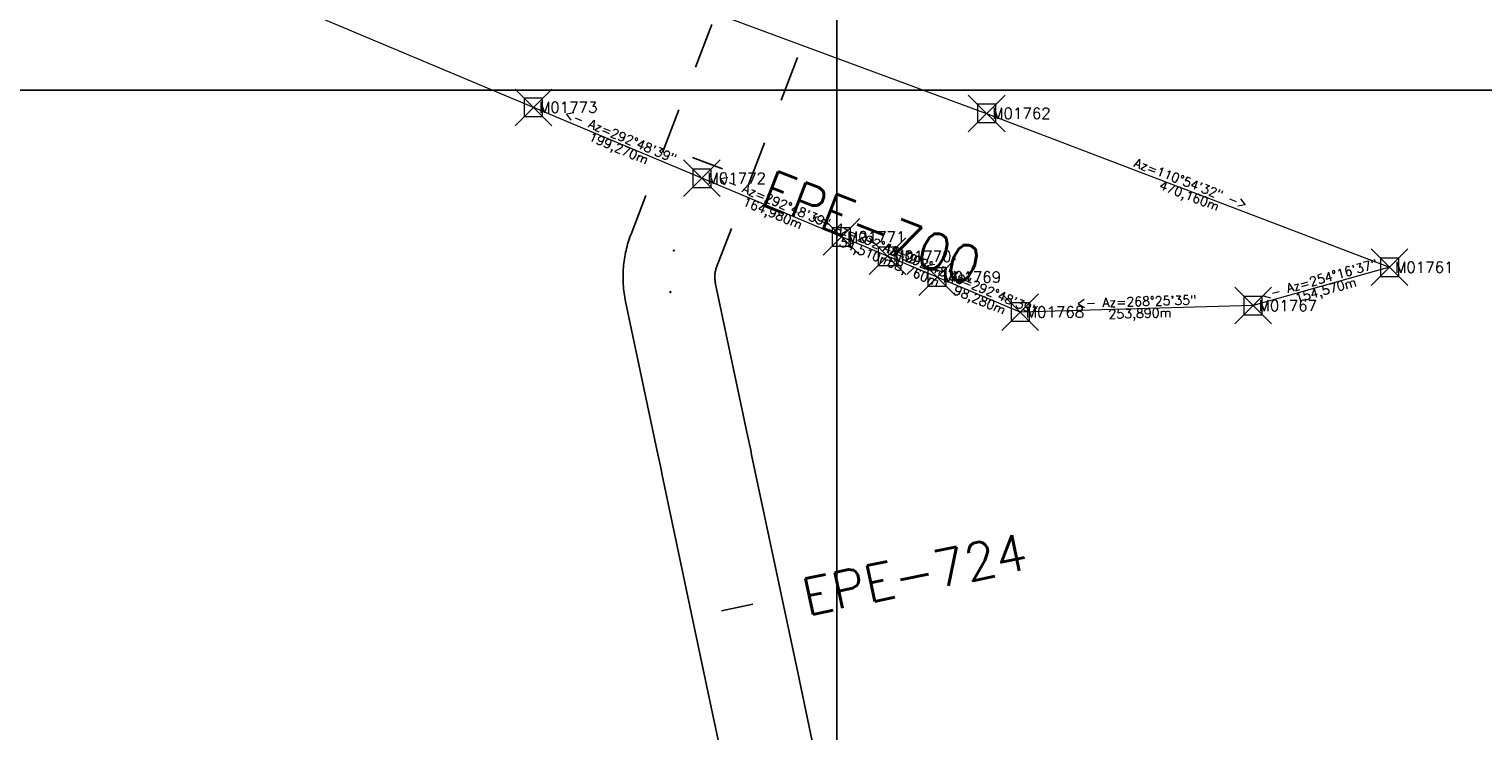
# Model space of a CAD drawing. Extents: x 312047 to 329088, y 8928324 to 8953812.
# Tile 41 of 125: x 319120 to 320705, y 8937301 to 8938067. Entities that reach past the tile are written whole.
import ezdxf
from ezdxf.enums import TextEntityAlignment as Align

# ---------------------------------------------------------------- set-up
doc = ezdxf.new("R2010")
doc.units = 0
doc.header["$LTSCALE"] = 200
doc.header["$MEASUREMENT"] = 0
doc.header["$PDMODE"] = 67
doc.header["$PDSIZE"] = 20
doc.linetypes.add('PHANTOM', pattern=[2.5, 1.25, -0.25, 0.25, -0.25, 0.25, -0.25])
doc.layers.get('0').update_dxf_attribs({"linetype": 'CONTINUOUS'})
doc.layers.add('AZIMUTE', color=2, linetype='CONTINUOUS', lineweight=0)
doc.layers.add('POLIGONAL', color=3, linetype='CONTINUOUS', lineweight=0)
for name, color, linetype in [('ESTAC-GERAL', 2, 'CONTINUOUS'), ('LIMIT_FX_DOM', 180, 'PHANTOM'), ('NOVA MALHA', 1, 'CONTINUOUS'), ('TALU-CONC', 3, 'CONTINUOUS'), ('TIC-GERAL', 2, 'CONTINUOUS')]:
    doc.layers.add(name, color=color, linetype=linetype)
doc.styles.add('L80', font='simplex.shx', dxfattribs={"height": 2})
doc.styles.get("Standard").update_dxf_attribs({"font": 'SIMPLEX', "bigfont": 'SIMP'})

msp = doc.modelspace()

# ---------------------------------------------------------------- linework, layer by layer
at = {"lineweight": 0}
for p in [(319669.4, 8937981.3), (319669.4, 8937981.3), (320163.5, 8937974.7), (320163.5, 8937974.7), (319853.1, 8937904), (319853.1, 8937904), (320005.1, 8937840), (320005.1, 8937840), (320055.4, 8937818.9), (320055.4, 8937818.9), (320109.5, 8937796.1), (320109.5, 8937796.1), (320602.7, 8937806.9), (320602.7, 8937806.9), (320453.9, 8937765), (320200.1, 8937758)]:
    msp.add_point(p, dxfattribs=at)
at = {"layer": 'LIMIT_FX_DOM'}
for p, q in [((319972, 8938351.7), (319775.8, 8937843.1)), ((320065.3, 8938315.7), (319869.1, 8937807.1)), ((319902.2, 8937626.9), (319867.7, 8937790.2)), ((319804.3, 8937606.3), (319769.9, 8937769.5)), ((319906.3, 8937607.3), (319902.2, 8937626.9)), ((319808.5, 8937586.7), (319804.3, 8937606.3)), ((319907.3, 8937602.4), (319906.3, 8937607.3)), ((319957.5, 8937364.7), (319907.3, 8937602.4)), ((319809.5, 8937581.8), (319808.5, 8937586.7)), ((319859.6, 8937344), (319809.5, 8937581.8)), ((319983, 8937243.6), (319957.5, 8937364.7)), ((319885.2, 8937223), (319859.6, 8937344))]:
    msp.add_line(p, q, dxfattribs=at)
for radius in [130, 30]:
    msp.add_arc((319897.1, 8937796.3), radius, 158.9013, 191.9104, dxfattribs=at)
at = {"layer": 'NOVA MALHA'}
for p, q in [((320000, 8952100.3), (320000, 8929300.3)), ((318032.6, 8938000), (329087.6, 8938000))]:
    msp.add_line(p, q, dxfattribs=at)
at = {"layer": 'POLIGONAL', "lineweight": 0}
msp.add_lwpolyline([(319223.7, 8938324), (319494.4, 8938222.5), (320163.5, 8937974.7), (320602.7, 8937806.9), (320453.9, 8937765), (320200.1, 8937758), (320109.5, 8937796.1), (320055.4, 8937818.9), (320005.1, 8937840), (319853.1, 8937904), (319669.4, 8937981.3), (319128.7, 8938208.6), (319166.8, 8938281.6), (319223.7, 8938324)], dxfattribs=at)
msp.add_lwpolyline([(319223.7, 8938324), (319494.4, 8938222.5), (320163.5, 8937974.7), (320602.7, 8937806.9), (320453.9, 8937765), (320200.1, 8937758), (320109.5, 8937796.1), (320055.4, 8937818.9), (320005.1, 8937840), (319853.1, 8937904), (319669.4, 8937981.3), (319128.7, 8938208.6), (319166.8, 8938281.6), (319223.7, 8938324)], dxfattribs=at)
at = {"layer": 'TALU-CONC', "color": 2}
for centre in [(319822.5, 8937825.1), (319818.8, 8937779.8)]:
    msp.add_circle(centre, 0.526, dxfattribs=at)
at = {"layer": 'TIC-GERAL'}
for p, q in [((319842.9, 8937926.7), (319875.5, 8937914.1)), ((319874.3, 8937431.9), (319908.6, 8937439.2))]:
    msp.add_line(p, q, dxfattribs=at)

# ---------------------------------------------------------------- texts
at = {"lineweight": 0}
for s, p in [('M01773', (319675.4, 8937981.3)), ('M01773', (319675.4, 8937981.3)), ('M01762', (320169.5, 8937974.7)), ('M01762', (320169.5, 8937974.7)), ('M01772', (319859.1, 8937904)), ('M01772', (319859.1, 8937904)), ('M01771', (320011.1, 8937840)), ('M01771', (320011.1, 8937840)), ('M01770', (320061.4, 8937818.9)), ('M01770', (320061.4, 8937818.9)), ('M01769', (320115.5, 8937796.1)), ('M01769', (320115.5, 8937796.1)), ('M01761', (320608.7, 8937806.9)), ('M01761', (320608.7, 8937806.9)), ('M01767', (320459.9, 8937765)), ('M01768', (320206.1, 8937758))]:
    msp.add_text(s, height=12, dxfattribs=at).set_placement(p, align=Align.MIDDLE_LEFT)
at = {"layer": 'AZIMUTE'}
for s, rotation, p in [('<- Az=292°48\'39"', -22.8108, (319761.2, 8937942.6)), ('<- Az=292°48\'39"', -22.8108, (319761.2, 8937942.6)), ('Az=110°54\'32" ->', 339.0911, (320383.1, 8937890.8)), ('Az=110°54\'32" ->', 339.0911, (320383.1, 8937890.8)), ('<- Az=292°48\'39"', -22.8108, (319929.1, 8937872)), ('<- Az=292°48\'39"', -22.8108, (319929.1, 8937872)), ('<- Az=292°48\'39"', -22.8108, (320030.3, 8937829.5)), ('<- Az=292°48\'39"', -22.8108, (320030.3, 8937829.5)), ('<- Az=292°48\'39"', -22.8108, (320082.5, 8937807.5)), ('<- Az=292°48\'39"', -22.8108, (320082.5, 8937807.5)), ('<- Az=292°48\'39"', -22.8108, (320154.8, 8937777.1)), ('<- Az=292°48\'39"', -22.8108, (320154.8, 8937777.1)), ('<- Az=254°16\'37"', 15.7231, (320528.3, 8937785.9)), ('<- Az=254°16\'37"', 15.7231, (320528.3, 8937785.9)), ('<- Az=268°25\'35"', 1.5736, (320327, 8937761.5))]:
    msp.add_text(s, height=10, rotation=rotation, dxfattribs=at).set_placement(p, align=Align.BOTTOM_CENTER)
for s, rotation, p in [(' 199,270m', -22.8108, (319761.2, 8937942.6)), (' 199,270m', -22.8108, (319761.2, 8937942.6)), (' 470,160m', 339.0911, (320383.1, 8937890.8)), (' 470,160m', 339.0911, (320383.1, 8937890.8)), (' 164,980m', -22.8108, (319929.1, 8937872)), (' 164,980m', -22.8108, (319929.1, 8937872)), (' 54,510m', -22.8108, (320030.3, 8937829.5)), (' 54,510m', -22.8108, (320030.3, 8937829.5)), (' 58,760m', -22.8108, (320082.5, 8937807.5)), (' 58,760m', -22.8108, (320082.5, 8937807.5)), (' 98,280m', -22.8108, (320154.8, 8937777.1)), (' 154,570m', 15.7231, (320528.3, 8937785.9)), (' 154,570m', 15.7231, (320528.3, 8937785.9)), (' 253,890m', 1.5736, (320327, 8937761.5))]:
    msp.add_text(s, height=10, rotation=rotation, dxfattribs=at).set_placement(p, align=Align.TOP_CENTER)
at = {"layer": 'ESTAC-GERAL', "style": 'L80'}
for s, rotation, p in [('EPE-700', 338.9013, (320026.9, 8937820.4)), ('EPE-724', 11.9104, (320091.7, 8937440.6))]:
    msp.add_text(s, height=40, rotation=rotation, dxfattribs=at).set_placement(p, align=Align.BOTTOM_CENTER)

doc.saveas('drawing.dxf')
